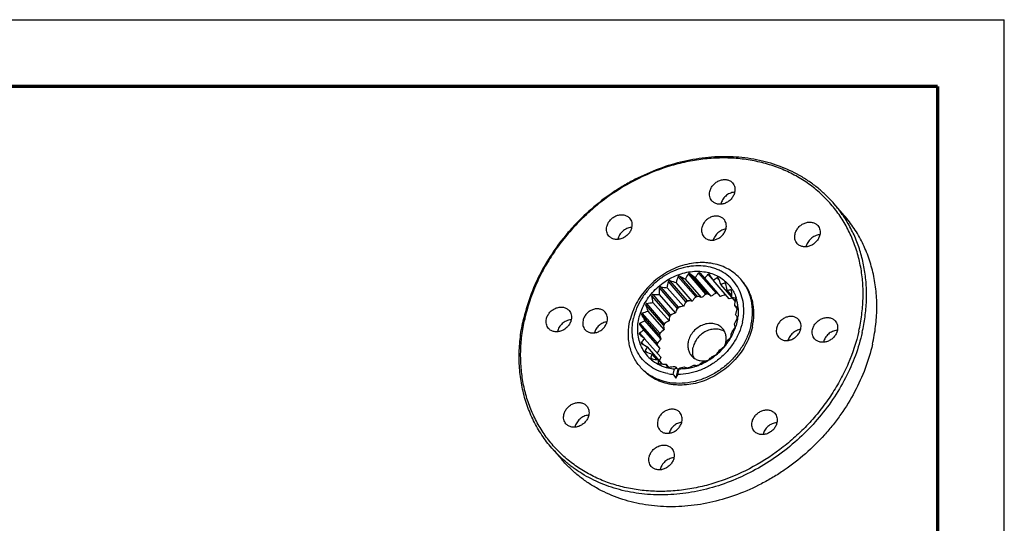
# Model space of a CAD drawing. Header units: millimetres. Extents: x 0 to 149, y 0 to 105.
# Tile 3 of 3: x 75 to 148, y 67 to 105. Entities that reach past the tile are written whole.
import ezdxf

# ---------------------------------------------------------------- set-up
doc = ezdxf.new("R2010")
doc.units = ezdxf.units.MM
doc.header["$LTSCALE"] = 8.1675
doc.layers.get('0').update_dxf_attribs({"linetype": 'CONTINUOUS'})
doc.layers.add('02___PRT_ALL_AXES', color=7, linetype='CONTINUOUS')
doc.layers.add('7_ALL_FEATURES', color=7, linetype='CONTINUOUS')

msp = doc.modelspace()

# ---------------------------------------------------------------- linework, layer by layer
at = {"color": 7, "linetype": 'Continuous'}
for p in [(0, 105), (148.5, 0)]:
    msp.add_line(p, (148.5, 105), dxfattribs=at)
at = {"color": 7, "linetype": 'Continuous', "const_width": 0.25}
for points in [[(143.5, 100), (5, 100)], [(143.5, 5), (143.5, 100)]]:
    msp.add_lwpolyline(points, dxfattribs=at)
at = {"layer": '02___PRT_ALL_AXES', "color": 7, "linetype": 'Continuous'}
for p, q in [((136.4927, 90.3198), (135.7228, 91.2076)), ((115.3384, 71.976), (114.5685, 72.8638))]:
    msp.add_line(p, q, dxfattribs=at)
for centre, radius, start, end in [((128.3479, 91.0735), 0.9879, 93.990994, 95.761468), ((128.1936, 90.9515), 0.9768, 167.127806, 167.537705), ((120.6259, 88.4338), 0.9879, 93.990994, 95.761468), ((134.7366, 87.8783), 0.9879, 93.990994, 95.761468), ((120.4716, 88.3118), 0.9768, 167.127806, 167.537705), ((134.5823, 87.7563), 0.9768, 167.127806, 167.537705), ((116.0939, 81.5055), 0.9879, 93.990994, 95.761468), ((115.9396, 81.3835), 0.9768, 167.127806, 167.537705), ((136.0495, 80.7199), 0.9879, 93.990994, 95.761468), ((126.1778, 81.0827), 1.474, 347.125291, 350.188138), ((135.8952, 80.5978), 0.9768, 167.127806, 167.537705), ((125.9318, 80.9759), 1.5716, 279.963393, 280.168834), ((125.9275, 80.999), 1.5951, 280.173067, 283.211485), ((117.4068, 74.347), 0.9879, 93.990994, 95.761468), ((131.5175, 73.7915), 0.9879, 93.990994, 95.761468), ((117.2525, 74.225), 0.9768, 167.127806, 167.537705), ((131.3632, 73.6695), 0.9768, 167.127806, 167.537705), ((123.7955, 71.1518), 0.9879, 93.990994, 95.761468), ((123.6412, 71.0298), 0.9768, 167.127806, 167.537705)]:
    msp.add_arc(centre, radius, start, end, dxfattribs=at)
for points, start_tangent, end_tangent in [([(126.4188, 92.1177), (126.5168, 92.3788), (126.6827, 92.6155), (126.9031, 92.8086), (127.1598, 92.9423), (127.4319, 93.0056), (127.6973, 92.9934), (127.8205, 92.959), (127.9341, 92.9066), (128.0357, 92.8373), (128.1231, 92.7524)], (0.2227758, 0.9748697), (0.6549954, -0.7556329)), ([(128.1231, 92.7524), (128.2227, 92.6025), (128.2833, 92.4292), (128.3021, 92.2404), (128.2783, 92.0445)], (0.6549954, -0.7556329), (-0.2227758, -0.9748697)), ([(126.574, 91.4098), (126.4744, 91.5597), (126.4138, 91.7329), (126.395, 91.9218), (126.4188, 92.1177)], (-0.6549954, 0.7556329), (0.2227758, 0.9748697)), ([(128.2783, 92.0445), (128.1803, 91.7834), (128.0144, 91.5467), (127.7941, 91.3536), (127.5374, 91.2199), (127.2652, 91.1566), (126.9999, 91.1688), (126.8766, 91.2032), (126.763, 91.2556), (126.6615, 91.3249), (126.574, 91.4098)], (-0.2227758, -0.9748697), (-0.6549954, 0.7556329)), ([(128.2488, 92.0564), (127.9117, 91.9647), (127.6074, 91.768), (127.3741, 91.4912), (127.2414, 91.1691)], (-0.9949518, -0.1003541), (-0.2227758, -0.9748697)), ([(118.6968, 89.478), (118.7947, 89.7391), (118.9607, 89.9758), (119.181, 90.1689), (119.4377, 90.3026), (119.7099, 90.3659), (119.9752, 90.3536), (120.0985, 90.3193), (120.212, 90.2669), (120.3136, 90.1976), (120.4011, 90.1127)], (0.2227758, 0.9748697), (0.6549954, -0.7556329)), ([(120.4011, 90.1127), (120.5007, 89.9628), (120.5613, 89.7895), (120.5801, 89.6007), (120.5563, 89.4048)], (0.6549954, -0.7556329), (-0.2227758, -0.9748697)), ([(127.4834, 90.0195), (127.3981, 90.1022), (127.299, 90.1699), (127.1882, 90.221), (127.068, 90.2545), (126.8091, 90.2664), (126.5436, 90.2047), (126.2931, 90.0743), (126.0782, 89.8859), (125.9163, 89.6549), (125.8207, 89.4002)], (-0.6549954, 0.7556329), (-0.2227758, -0.9748697)), ([(118.852, 88.7701), (118.7523, 88.92), (118.6918, 89.0932), (118.673, 89.2821), (118.6968, 89.478)], (-0.6549954, 0.7556329), (0.2227758, 0.9748697)), ([(120.5563, 89.4048), (120.4583, 89.1437), (120.2923, 88.907), (120.072, 88.7139), (119.8153, 88.5802), (119.5432, 88.5169), (119.2778, 88.5291), (119.1545, 88.5635), (119.041, 88.6159), (118.9394, 88.6852), (118.852, 88.7701)], (-0.2227758, -0.9748697), (-0.6549954, 0.7556329)), ([(120.5267, 89.4167), (120.1897, 89.325), (119.8853, 89.1283), (119.6521, 88.8515), (119.5193, 88.5294)], (-0.9949518, -0.1003541), (-0.2227758, -0.9748697)), ([(125.8207, 89.4002), (125.7975, 89.2091), (125.8158, 89.0248), (125.8749, 88.8558), (125.9721, 88.7095)], (-0.2227758, -0.9748697), (0.6549954, -0.7556329)), ([(127.6348, 89.3288), (127.6581, 89.5199), (127.6397, 89.7042), (127.5806, 89.8731), (127.4834, 90.0195)], (0.2227758, 0.9748697), (-0.6549954, 0.7556329)), ([(132.8075, 88.9225), (132.9055, 89.1836), (133.0714, 89.4203), (133.2917, 89.6134), (133.5485, 89.747), (133.8206, 89.8104), (134.0859, 89.7981), (134.2092, 89.7638), (134.3228, 89.7114), (134.4243, 89.6421), (134.5118, 89.5572)], (0.2227758, 0.9748697), (0.6549954, -0.7556329)), ([(134.5118, 89.5572), (134.6114, 89.4072), (134.672, 89.234), (134.6908, 89.0452), (134.667, 88.8493)], (0.6549954, -0.7556329), (-0.2227758, -0.9748697)), ([(125.9721, 88.7095), (126.0574, 88.6268), (126.1565, 88.5591), (126.2673, 88.508), (126.3876, 88.4745), (126.6465, 88.4626), (126.912, 88.5243), (127.1624, 88.6547), (127.3774, 88.8431), (127.5393, 89.0741), (127.6348, 89.3288)], (0.6549954, -0.7556329), (0.2227758, 0.9748697)), ([(132.9627, 88.2145), (132.8631, 88.3645), (132.8025, 88.5377), (132.7837, 88.7266), (132.8075, 88.9225)], (-0.6549954, 0.7556329), (0.2227758, 0.9748697)), ([(134.667, 88.8493), (134.569, 88.5882), (134.4031, 88.3514), (134.1827, 88.1583), (133.926, 88.0247), (133.6539, 87.9614), (133.3886, 87.9736), (133.2653, 88.008), (133.1517, 88.0604), (133.0501, 88.1297), (132.9627, 88.2145)], (-0.2227758, -0.9748697), (-0.6549954, 0.7556329)), ([(134.6374, 88.8612), (134.3004, 88.7694), (133.9961, 88.5727), (133.7628, 88.296), (133.6301, 87.9739)], (-0.9949518, -0.1003541), (-0.2227758, -0.9748697)), ([(129.6077, 81.9417), (129.7239, 82.8978), (129.7039, 83.3654), (129.632, 83.8191), (129.509, 84.2537), (129.3362, 84.6644), (129.1157, 85.0466), (128.8498, 85.396)], (0.2227758, 0.9748697), (-0.6551483, 0.7555003)), ([(114.1648, 82.5497), (114.2628, 82.8107), (114.4287, 83.0475), (114.649, 83.2406), (114.9057, 83.3742), (115.1779, 83.4375), (115.4432, 83.4253), (115.5665, 83.391), (115.6801, 83.3386), (115.7816, 83.2692), (115.8691, 83.1844)], (0.2227758, 0.9748697), (0.6549954, -0.7556329)), ([(115.8691, 83.1844), (115.9687, 83.0344), (116.0293, 82.8612), (116.0481, 82.6723), (116.0243, 82.4765)], (0.6549954, -0.7556329), (-0.2227758, -0.9748697)), ([(118.5714, 83.0609), (118.4861, 83.1437), (118.387, 83.2113), (118.2762, 83.2624), (118.1559, 83.2959), (117.8971, 83.3079), (117.6316, 83.2461), (117.3811, 83.1157), (117.1662, 82.9273), (117.0043, 82.6964), (116.9087, 82.4416)], (-0.6549954, 0.7556329), (-0.2227758, -0.9748697)), ([(118.7228, 82.3702), (118.746, 82.5613), (118.7277, 82.7456), (118.6686, 82.9146), (118.5714, 83.0609)], (0.2227758, 0.9748697), (-0.6549954, 0.7556329)), ([(133.0846, 82.4895), (132.9993, 82.5723), (132.9002, 82.6399), (132.7894, 82.6911), (132.6691, 82.7246), (132.4102, 82.7365), (132.1447, 82.6747), (131.8943, 82.5443), (131.6793, 82.356), (131.5174, 82.125), (131.4218, 81.8703)], (-0.6549954, 0.7556329), (-0.2227758, -0.9748697)), ([(114.32, 81.8417), (114.2204, 81.9917), (114.1598, 82.1649), (114.141, 82.3538), (114.1648, 82.5497)], (-0.6549954, 0.7556329), (0.2227758, 0.9748697)), ([(116.0243, 82.4765), (115.9263, 82.2154), (115.7604, 81.9786), (115.54, 81.7855), (115.2833, 81.6519), (115.0112, 81.5886), (114.7458, 81.6008), (114.6226, 81.6351), (114.509, 81.6875), (114.4074, 81.7569), (114.32, 81.8417)], (-0.2227758, -0.9748697), (-0.6549954, 0.7556329)), ([(115.9947, 82.4884), (115.6577, 82.3966), (115.3534, 82.1999), (115.1201, 81.9231), (114.9874, 81.6011)], (-0.9949518, -0.1003541), (-0.2227758, -0.9748697)), ([(116.9087, 82.4416), (116.8855, 82.2505), (116.9038, 82.0663), (116.9629, 81.8973), (117.0601, 81.751)], (-0.2227758, -0.9748697), (0.6549954, -0.7556329)), ([(117.0601, 81.751), (117.1454, 81.6682), (117.2445, 81.6005), (117.3553, 81.5494), (117.4756, 81.5159), (117.7344, 81.504), (117.9999, 81.5658), (118.2504, 81.6961), (118.4653, 81.8845), (118.6272, 82.1155), (118.7228, 82.3702)], (0.6549954, -0.7556329), (0.2227758, 0.9748697)), ([(127.3797, 81.8253), (127.2474, 81.9535), (127.0938, 82.0583), (126.922, 82.1374), (126.7356, 82.1893), (126.5384, 82.2128), (126.3344, 82.2076), (125.923, 82.1118), (125.5349, 81.9097), (125.2018, 81.6177), (124.951, 81.2597), (124.8028, 80.865)], (-0.6552272, 0.7554319), (-0.2227758, -0.9748697)), ([(133.236, 81.7989), (133.2592, 81.99), (133.2409, 82.1742), (133.1818, 82.3432), (133.0846, 82.4895)], (0.2227758, 0.9748697), (-0.6549954, 0.7556329)), ([(134.1204, 81.764), (134.2184, 82.0251), (134.3843, 82.2619), (134.6046, 82.455), (134.8613, 82.5886), (135.1335, 82.6519), (135.3988, 82.6397), (135.5221, 82.6053), (135.6357, 82.5529), (135.7372, 82.4836), (135.8247, 82.3988)], (0.2227758, 0.9748697), (0.6549954, -0.7556329)), ([(135.8247, 82.3988), (135.9243, 82.2488), (135.9849, 82.0756), (136.0037, 81.8867), (135.9799, 81.6908)], (0.6549954, -0.7556329), (-0.2227758, -0.9748697)), ([(129.6077, 81.9417), (129.4133, 81.2966), (129.1298, 80.6683), (128.7631, 80.0699), (128.3206, 79.5135), (127.8114, 79.0107), (127.246, 78.5717), (126.636, 78.2055), (125.994, 77.9196), (125.333, 77.7199), (124.6666, 77.6106), (124.0086, 77.5938), (123.6869, 77.6203), (123.3724, 77.6699), (122.7711, 77.8374), (122.217, 78.0927), (121.9613, 78.2518), (121.7215, 78.4308), (121.2948, 78.8445)], (-0.2227758, -0.9748697), (-0.6551483, 0.7555003)), ([(127.6303, 80.8315), (127.6503, 81.1077), (127.6139, 81.372), (127.5749, 81.4966), (127.5225, 81.6144), (127.3797, 81.8253)], (0.17027, 0.9853974), (-0.6552272, 0.7554319)), ([(131.4218, 81.8703), (131.3986, 81.6792), (131.417, 81.4949), (131.4761, 81.3259), (131.5732, 81.1796)], (-0.2227758, -0.9748697), (0.6549954, -0.7556329)), ([(131.5732, 81.1796), (131.6586, 81.0968), (131.7577, 81.0292), (131.8685, 80.9781), (131.9887, 80.9446), (132.2476, 80.9326), (132.5131, 80.9944), (132.7636, 81.1248), (132.9785, 81.3132), (133.1404, 81.5441), (133.236, 81.7989)], (0.6549954, -0.7556329), (0.2227758, 0.9748697)), ([(134.2756, 81.0561), (134.1759, 81.2061), (134.1154, 81.3793), (134.0966, 81.5682), (134.1204, 81.764)], (-0.6549954, 0.7556329), (0.2227758, 0.9748697)), ([(135.9799, 81.6908), (135.8819, 81.4297), (135.716, 81.193), (135.4956, 80.9999), (135.2389, 80.8663), (134.9668, 80.803), (134.7014, 80.8152), (134.5782, 80.8495), (134.4646, 80.9019), (134.363, 80.9713), (134.2756, 81.0561)], (-0.2227758, -0.9748697), (-0.6549954, 0.7556329)), ([(135.9503, 81.7028), (135.6133, 81.611), (135.3089, 81.4143), (135.0757, 81.1375), (134.9429, 80.8154)], (-0.9949518, -0.1003541), (-0.2227758, -0.9748697)), ([(124.8028, 80.865), (124.7668, 80.5686), (124.7953, 80.2829), (124.8335, 80.1482), (124.8871, 80.0208), (124.9555, 79.9023), (125.0379, 79.794)], (-0.2227758, -0.9748697), (0.6552277, -0.7554315)), ([(127.5547, 80.5548), (127.5724, 80.6044), (127.6148, 80.7543)], (0.3509416, 0.9363973), (0.2227758, 0.9748697)), ([(125.0379, 79.794), (125.2672, 79.5953), (125.5486, 79.4639), (125.8667, 79.4071), (126.2037, 79.428)], (0.6552277, -0.7554315), (0.9849186, 0.1730185)), ([(115.4777, 75.3912), (115.5757, 75.6523), (115.7416, 75.889), (115.9619, 76.0821), (116.2186, 76.2158), (116.4908, 76.2791), (116.7561, 76.2669), (116.8794, 76.2325), (116.993, 76.1801), (117.0945, 76.1108), (117.182, 76.0259)], (0.2227758, 0.9748697), (0.6549954, -0.7556329)), ([(115.6329, 74.6833), (115.5332, 74.8333), (115.4727, 75.0065), (115.4539, 75.1953), (115.4777, 75.3912)], (-0.6549954, 0.7556329), (0.2227758, 0.9748697)), ([(117.3372, 75.318), (117.2392, 75.0569), (117.0733, 74.8202), (116.8529, 74.6271), (116.5962, 74.4934), (116.3241, 74.4301), (116.0587, 74.4424), (115.9355, 74.4767), (115.8219, 74.5291), (115.7203, 74.5984), (115.6329, 74.6833)], (-0.2227758, -0.9748697), (-0.6549954, 0.7556329)), ([(117.3076, 75.33), (116.9706, 75.2382), (116.6662, 75.0415), (116.433, 74.7647), (116.3002, 74.4426)], (-0.9949518, -0.1003541), (-0.2227758, -0.9748697)), ([(117.182, 76.0259), (117.2816, 75.876), (117.3422, 75.7028), (117.361, 75.5139), (117.3372, 75.318)], (0.6549954, -0.7556329), (-0.2227758, -0.9748697)), ([(124.1725, 75.5309), (124.0872, 75.6137), (123.9881, 75.6814), (123.8773, 75.7325), (123.7571, 75.766), (123.4982, 75.7779), (123.2327, 75.7162), (122.9822, 75.5858), (122.7673, 75.3974), (122.6054, 75.1664), (122.5098, 74.9117)], (-0.6549954, 0.7556329), (-0.2227758, -0.9748697)), ([(124.324, 74.8403), (124.3472, 75.0314), (124.3288, 75.2157), (124.2697, 75.3846), (124.1725, 75.5309)], (0.2227758, 0.9748697), (-0.6549954, 0.7556329)), ([(129.5884, 74.8357), (129.6864, 75.0968), (129.8523, 75.3335), (130.0726, 75.5266), (130.3294, 75.6603), (130.6015, 75.7236), (130.8668, 75.7114), (130.9901, 75.677), (131.1037, 75.6246), (131.2053, 75.5553), (131.2927, 75.4704)], (0.2227758, 0.9748697), (0.6549954, -0.7556329)), ([(131.2927, 75.4704), (131.3923, 75.3205), (131.4529, 75.1473), (131.4717, 74.9584), (131.4479, 74.7625)], (0.6549954, -0.7556329), (-0.2227758, -0.9748697)), ([(122.5098, 74.9117), (122.4866, 74.7206), (122.5049, 74.5363), (122.564, 74.3673), (122.6612, 74.221)], (-0.2227758, -0.9748697), (0.6549954, -0.7556329)), ([(122.6612, 74.221), (122.7465, 74.1382), (122.8456, 74.0706), (122.9564, 74.0195), (123.0767, 73.986), (123.3356, 73.9741), (123.6011, 74.0358), (123.8515, 74.1662), (124.0665, 74.3546), (124.2284, 74.5856), (124.324, 74.8403)], (0.6549954, -0.7556329), (0.2227758, 0.9748697)), ([(129.7436, 74.1278), (129.644, 74.2777), (129.5834, 74.451), (129.5646, 74.6398), (129.5884, 74.8357)], (-0.6549954, 0.7556329), (0.2227758, 0.9748697)), ([(131.4479, 74.7625), (131.3499, 74.5014), (131.184, 74.2647), (130.9637, 74.0716), (130.7069, 73.9379), (130.4348, 73.8746), (130.1695, 73.8868), (130.0462, 73.9212), (129.9326, 73.9736), (129.8311, 74.0429), (129.7436, 74.1278)], (-0.2227758, -0.9748697), (-0.6549954, 0.7556329)), ([(131.4184, 74.7744), (131.0813, 74.6827), (130.777, 74.486), (130.5437, 74.2092), (130.411, 73.8871)], (-0.9949518, -0.1003541), (-0.2227758, -0.9748697)), ([(121.8663, 72.196), (121.9643, 72.4571), (122.1303, 72.6938), (122.3506, 72.8869), (122.6073, 73.0206), (122.8794, 73.0839), (123.1448, 73.0717), (123.2681, 73.0373), (123.3816, 72.9849), (123.4832, 72.9156), (123.5706, 72.8307)], (0.2227758, 0.9748697), (0.6549954, -0.7556329)), ([(123.5706, 72.8307), (123.6703, 72.6808), (123.7308, 72.5075), (123.7496, 72.3187), (123.7258, 72.1228)], (0.6549954, -0.7556329), (-0.2227758, -0.9748697)), ([(122.0215, 71.4881), (121.9219, 71.638), (121.8613, 71.8112), (121.8425, 72.0001), (121.8663, 72.196)], (-0.6549954, 0.7556329), (0.2227758, 0.9748697)), ([(123.7258, 72.1228), (123.6279, 71.8617), (123.4619, 71.625), (123.2416, 71.4319), (122.9849, 71.2982), (122.7127, 71.2349), (122.4474, 71.2471), (122.3241, 71.2815), (122.2106, 71.3339), (122.109, 71.4032), (122.0215, 71.4881)], (-0.2227758, -0.9748697), (-0.6549954, 0.7556329)), ([(123.6963, 72.1347), (123.3592, 72.043), (123.0549, 71.8463), (122.8217, 71.5695), (122.6889, 71.2474)], (-0.9949518, -0.1003541), (-0.2227758, -0.9748697))]:
    msp.add_spline(points, degree=3, dxfattribs=dict(at, start_tangent=start_tangent, end_tangent=end_tangent))
at = {"layer": '7_ALL_FEATURES', "color": 9, "linetype": 'Continuous'}
for p, q in [((125.3595, 84.2055), (124.0461, 85.7202)), ((125.4769, 84.2487), (124.1634, 85.7634)), ((126.1237, 84.4203), (124.8102, 85.935)), ((126.2433, 84.44), (124.9298, 85.9547)), ((125.5745, 85.996), (126.888, 84.4813)), ((125.6911, 85.9914), (127.0046, 84.4767)), ((126.6265, 85.5306), (126.3057, 85.9005)), ((127.1113, 85.4919), (126.9717, 85.6528)), ((124.0619, 83.442), (122.7484, 84.9567)), ((124.629, 83.8464), (123.3156, 85.3611)), ((124.739, 83.9111), (123.4255, 85.4258)), ((127.6275, 85.1669), (127.5435, 85.2637)), ((123.3938, 82.7633), (122.0803, 84.278)), ((123.4751, 82.8618), (122.1616, 84.3765)), ((123.9641, 83.3585), (122.6506, 84.8732)), ((128.0502, 84.6877), (127.9961, 84.7501)), ((122.943, 82.0867), (121.6295, 83.6015)), ((123.0043, 82.196), (121.6908, 83.7107)), ((128.3402, 84.0992), (128.3097, 84.1345)), ((128.476, 83.4375), (128.4705, 83.4438)), ((122.6314, 81.3584), (121.3179, 82.8731)), ((122.67, 81.4737), (121.3566, 82.9884)), ((122.4727, 80.6101), (121.1592, 82.1248)), ((122.487, 80.7263), (121.1735, 82.2411)), ((121.5101, 81.0856), (121.1496, 81.5014)), ((121.4338, 80.6312), (121.2859, 80.8017)), ((121.6638, 80.0718), (121.5764, 80.1726)), ((122.065, 79.5765), (122.0086, 79.6416)), ((122.5958, 79.1944), (122.5633, 79.2318)), ((123.2228, 78.9541), (123.2166, 78.9612))]:
    msp.add_line(p, q, dxfattribs=at)
at = {"layer": '7_ALL_FEATURES', "color": 7, "linetype": 'Continuous'}
for p, q in [((126.5228, 84.267), (125.318, 85.6564)), ((125.6911, 85.9914), (126.0196, 85.6288)), ((126.4142, 85.8718), (126.4017, 85.8889)), ((125.0971, 83.8888), (123.8923, 85.2781)), ((125.8032, 84.1484), (124.5984, 85.5378)), ((127.2244, 84.2394), (126.0196, 85.6288)), ((127.8774, 84.0668), (126.6726, 85.4561)), ((127.0675, 85.6013), (127.0456, 85.6381)), ((128.0718, 84.1965), (127.2485, 85.146)), ((123.847, 82.9974), (122.6422, 84.3867)), ((124.4354, 83.4994), (123.2306, 84.8888)), ((127.0046, 84.4767), (127.0239, 84.4559)), ((127.0239, 84.4559), (127.2244, 84.2394)), ((128.0681, 84.3129), (127.7221, 84.712)), ((128.3268, 83.8797), (128.0726, 84.173)), ((123.3576, 82.4046), (122.1528, 83.794)), ((128.0783, 84.1022), (128.0847, 84.1033)), ((128.0847, 84.1033), (128.1266, 84.1107)), ((128.4784, 83.3293), (128.2848, 83.5525)), ((128.3282, 84.1237), (128.3097, 84.1345)), ((128.477, 83.4384), (128.4705, 83.4438)), ((122.9885, 81.7469), (121.7837, 83.1363)), ((121.4653, 81.7431), (121.1592, 82.1248)), ((122.756, 81.0532), (121.5512, 82.4426)), ((121.1469, 81.4027), (121.1603, 81.3892)), ((122.6701, 80.3537), (121.4653, 81.7431)), ((121.2895, 80.7245), (121.3211, 80.6986)), ((122.7347, 79.6791), (121.5299, 81.0684)), ((122.6701, 80.3537), (122.4727, 80.6101)), ((122.8477, 79.1731), (121.7421, 80.448)), ((122.4497, 79.4973), (122.0927, 79.909)), ((122.5633, 79.2318), (122.5717, 79.2105)), ((122.8273, 79.1738), (122.5662, 79.475)), ((122.6417, 79.4106), (122.6536, 79.445)), ((123.3418, 78.9345), (123.1421, 79.1648)), ((123.2166, 78.9612), (123.2215, 78.9529)), ((123.6674, 78.3947), (123.7606, 78.8027)), ((124.0301, 78.7756), (123.8798, 78.1179)), ((123.931, 78.8507), (123.9531, 78.8262)), ((124.0302, 78.3805), (124.1234, 78.7884)), ((124.0697, 78.8216), (124.084, 78.8447)), ((124.8311, 78.8604), (124.8245, 78.8592))]:
    msp.add_line(p, q, dxfattribs=at)
for centre, radius, start, end in [((128.433, 84.888), 9.6478, 33.959925, 40.922248), ((109.9954, 90.3583), 14.7964, 339.91971, 341.732174), ((142.2508, 120.1116), 38.8195, 242.2292, 242.952436), ((113.4796, 91.7212), 12.7226, 330.920689, 332.947856), ((169.8815, 144.0572), 73.4613, 232.272216, 232.654058), ((116.7755, 92.3771), 10.8693, 321.806879, 324.050385), ((119.8536, 92.4068), 9.163, 312.293108, 314.760517), ((47.3944, 36.4631), 93.1952, 31.71561, 32.016527), ((122.6387, 91.9169), 7.6167, 301.979989, 304.673024), ((126.0679, 106.7901), 22.0843, 261.355041, 262.618461), ((106.2466, 88.1871), 17.3013, 349.010008, 350.599192), ((132.1224, 112.1116), 28.0672, 251.94938, 252.948827), ((87.6761, 69.6717), 42.4904, 21.357447, 22.018104), ((125.0592, 91.0652), 6.311, 290.298024, 293.181898), ((98.1676, 78.8107), 30.1378, 11.291929, 12.22318), ((125.7319, 83.2848), 2.7887, 32.12119, 45.023599), ((96.3095, 80.1718), 26.0958, 7.978455, 9.053127), ((122.0124, 102.7322), 18.3563, 270.465765, 271.96616), ((101.9437, 84.9884), 20.7072, 358.334966, 359.681286), ((167.9599, 48.6467), 55.4907, 140.147956, 140.572656), ((127.0584, 79.9318), 4.5683, 111.635888, 112.745882), ((127.0405, 79.9772), 4.5195, 110.063412, 111.636812), ((104.0933, 14.0554), 73.3781, 72.79069, 73.057242), ((127.0261, 80.0164), 4.4778, 109.529729, 110.061843), ((163.5081, 40.0275), 58.0372, 130.101664, 130.516524), ((126.9471, 80.299), 4.184, 101.24839, 102.114413), ((126.9367, 80.3515), 4.1305, 99.590449, 101.25012), ((62.7095, -18.5587), 121.0177, 58.176388, 58.332016), ((126.9294, 80.3938), 4.0876, 99.290559, 99.588085), ((157.0251, 32.6846), 59.9261, 120.192356, 120.597189), ((126.902, 80.7591), 3.7208, 89.170635, 90.168653), ((126.9025, 80.7994), 3.6804, 88.395362, 89.170244), ((148.9823, 26.1766), 62.0056, 110.167206, 110.542523), ((127.1135, 90.0922), 5.4146, 276.453377, 279.381473), ((104.8351, 83.5482), 23.2459, 1.540098, 2.74263), ((129.0498, 89.4476), 5.3644, 259.503992, 262.069278), ((125.71, 83.2705), 2.8149, 30.549689, 32.130082), ((86.2907, 71.6249), 37.3131, 17.969411, 18.721871), ((119.1485, 99.1496), 15.6468, 279.351091, 281.069938), ((132.814, 27.778), 56.3478, 98.551233, 98.935514), ((127.207, 79.6591), 4.8798, 128.840387, 129.710125), ((171.9866, 57.1907), 54.3439, 150.626633, 151.045538), ((127.17, 79.712), 4.8151, 121.544517, 122.732153), ((127.1542, 79.7379), 4.7847, 120.02045, 121.544993), ((121.1735, 23.7786), 60.2381, 86.265356, 86.606641), ((127.139, 79.7641), 4.7545, 119.292515, 120.019672), ((138.8304, 22.6295), 62.406, 99.921157, 100.108378), ((109.334, 86.1756), 19.1314, 352.119643, 353.565012), ((132.7404, 90.9513), 8.6368, 238.943336, 240.370827), ((125.5381, 83.1956), 3.0029, 16.560086, 18.333527), ((125.4721, 83.1763), 3.0716, 11.071591, 16.552948), ((125.3492, 83.1514), 3.197, 5.233094, 11.087616), ((125.2243, 83.138), 3.3226, 3.432192, 5.265655), ((64.5425, 51.8294), 64.7083, 28.235421, 28.668955), ((117.1773, 95.7462), 13.4249, 288.138165, 290.067513), ((180.9537, 76.7736), 57.8707, 174.059191, 174.416164), ((127.1366, 79.7218), 4.7854, 140.904138, 141.914896), ((127.1527, 79.7088), 4.8061, 139.372555, 140.903863), ((142.8424, 30.2976), 56.0187, 109.821482, 110.226323), ((127.1635, 79.6995), 4.8205, 138.429592, 139.372939), ((175.7601, 66.3643), 54.5126, 161.835421, 162.234474), ((127.2158, 79.6488), 4.8933, 131.219684, 132.362318), ((127.2132, 79.6517), 4.8894, 129.710247, 131.219857), ((112.8204, 87.6352), 16.2414, 342.967466, 344.634822), ((104.7315, 65.7279), 29.1878, 35.574773, 35.985064), ((124.8233, 83.1519), 3.7246, 351.287597, 353.089153), ((125.6351, 79.5218), 13.5285, 166.687906, 167.127682), ((125.5005, 79.6547), 13.2794, 167.127775, 167.534049), ((115.9718, 92.4427), 11.4512, 297.016452, 299.158674), ((126.913, 79.87), 4.5169, 150.84227, 151.656884), ((191.7353, 91.1365), 69.385, 187.494336, 187.777432), ((126.9452, 79.8519), 4.5538, 149.252576, 150.841283), ((152.2398, 33.0741), 57.1636, 120.348362, 120.759534), ((126.9746, 79.8345), 4.588, 148.331499, 149.253482), ((115.7462, 88.2943), 13.9316, 333.960088, 335.838867), ((122.1033, 80.6716), 6.3419, 11.721494, 13.744317), ((124.829, 83.1355), 4.7891, 347.12715, 348.250196), ((115.4501, 89.2728), 9.6374, 306.255878, 308.620376), ((186.2062, 155.9606), 98.9538, 228.902992, 229.186375), ((224.2809, 122.6819), 109.7281, 202.123195, 202.295301), ((126.567, 80.0216), 4.1386, 161.275528, 161.843667), ((126.6115, 80.0063), 4.1857, 159.594259, 161.272679), ((160.5157, 37.6906), 57.8727, 130.424346, 130.839803), ((124.05, 83.412), 4.5454, 329.547494, 331.136984), ((122.8281, 81.9668), 5.2252, 351.911253, 354.705006), ((124.1274, 83.37), 4.4573, 331.12911, 334.163242), ((118.2847, 88.331), 11.9106, 324.91348, 327.003727), ((124.2872, 83.2953), 4.281, 334.131384, 340.046992), ((124.3922, 83.2564), 4.169, 340.057665, 341.735869), ((115.5158, 86.3259), 7.9882, 316.246701, 318.840137), ((144.3227, 118.8673), 44.5636, 238.925627, 239.5555), ((126.1895, 80.1129), 3.7498, 170.626549, 172.430507), ((168.7502, 42.9283), 59.7409, 140.344438, 140.750475), ((123.8374, 83.5575), 4.8033, 319.525027, 321.056667), ((122.3066, 82.8626), 5.7292, 336.248179, 339.187824), ((123.8807, 83.5232), 4.748, 321.050231, 324.473862), ((120.4773, 87.8697), 10.0608, 315.57155, 317.881522), ((123.983, 83.4518), 4.6233, 324.457385, 329.542985), ((123.8254, 81.6315), 2.7877, 215.70967, 228.130917), ((116.0237, 83.7005), 6.5787, 327.570797, 330.370546), ((132.8835, 109.0018), 31.0296, 248.74509, 249.6497), ((116.7415, 81.4448), 5.5672, 341.100475, 343.986281), ((176.5488, 49.7168), 61.9801, 150.376237, 150.765857), ((123.7352, 86.0053), 6.8897, 294.424789, 297.180389), ((123.7875, 83.601), 4.8693, 305.827002, 308.629812), ((123.7842, 83.6051), 4.8746, 308.630136, 309.737171), ((123.7765, 83.6143), 4.8866, 309.73722, 315.102614), ((121.4858, 84.016), 6.8294, 323.564103, 326.375645), ((122.3043, 87.0398), 8.3675, 305.577632, 308.11617), ((123.8153, 83.5765), 4.8324, 315.096891, 319.523841), ((123.8311, 81.6376), 2.7961, 228.127788, 228.642828), ((123.8362, 81.6435), 2.8038, 228.643414, 230.010685), ((123.89, 81.7136), 2.8922, 230.086208, 242.320217), ((126.7101, 101.7488), 22.656, 258.226418, 259.461011), ((123.931, 81.789), 2.978, 242.295529, 244.054893), ((117.2231, 79.4163), 5.3435, 358.021009, 0.628681), ((123.9687, 81.8698), 3.0671, 244.082968, 249.936172), ((181.9256, 59.0268), 62.6903, 160.765618, 160.992046), ((123.4943, 97.7606), 18.5991, 267.426104, 268.914889), ((115.7751, 76.3543), 7.8849, 19.306992, 20.882332), ((120.0883, 89.531), 11.6384, 293.992097, 296.142764), ((125.6247, 84.3481), 5.2807, 265.564519, 268.292916), ((123.9763, 83.2115), 4.4349, 286.663182, 289.765118), ((123.9598, 83.258), 4.4843, 289.762587, 290.46016), ((123.9496, 83.2852), 4.5134, 290.460596, 291.41245), ((120.1972, 87.3855), 9.8723, 303.074001, 305.445126), ((123.9044, 83.3957), 4.6328, 291.434032, 296.424098), ((124.7842, 84.99), 5.7607, 281.394661, 284.280558), ((123.8624, 83.4804), 4.7272, 296.422801, 299.667088), ((123.8508, 83.501), 4.7509, 299.66572, 299.927165), ((123.8381, 83.5228), 4.7761, 299.928249, 301.448257), ((120.7127, 85.5304), 8.2518, 312.761634, 315.359683), ((123.8026, 83.5798), 4.8433, 301.45554, 305.828682), ((124.011, 81.9887), 3.1933, 249.955057, 255.452804), ((124.0362, 82.0838), 3.2917, 255.444153, 257.269503), ((123.9929, 82.2495), 3.8685, 259.38871, 265.172299), ((124.068, 82.2407), 3.4518, 257.327659, 264.890196), ((121.5726, 94.6259), 15.7909, 276.37188, 278.090983), ((138.6227, 89.651), 18.7181, 216.967297, 218.03542), ((120.5055, 90.6733), 12.3089, 285.334401, 286.158374), ((160.6638, 114.2615), 51.0218, 223.729909, 223.950176), ((91.514, 96.8331), 37.3872, 329.961834, 330.425526), ((120.5289, 91.8543), 13.4866, 285.283978, 287.109873), ((125.9026, 80.0756), 2.196, 214.092406, 215.885362), ((127.1847, 85.0509), 6.6535, 246.172159, 248.081626), ((124.054, 82.9029), 4.1165, 279.085438, 280.788896), ((124.0197, 83.0655), 4.2826, 280.921029, 286.666601), ((121.855, 79.1839), 9.6456, 220.937214, 227.89414)]:
    msp.add_arc(centre, radius, start, end, dxfattribs=at)
for major_axis, ratio, start_param, end_param in [((0.1228, -0.059), 0.6726778, -2.117392, -1.4192603), ((0.0466, 0.0971), 0.352753, -2.5697673, -1.8716356)]:
    msp.add_ellipse((124.0508, 78.8661), major_axis=major_axis, ratio=ratio, start_param=start_param, end_param=end_param, dxfattribs=at)
for points, start_tangent, end_tangent in [([(135.7228, 91.2076), (135.1532, 91.8099), (134.5326, 92.3624), (133.864, 92.8622), (133.151, 93.3068), (131.6063, 94.0214), (129.9299, 94.4917), (129.0529, 94.6321), (128.156, 94.7082), (127.2437, 94.7196), (126.3207, 94.6663), (124.4615, 94.3671), (122.6163, 93.8165), (120.8225, 93.0258), (119.9565, 92.5452), (119.1169, 92.0111), (117.5342, 90.793), (116.1066, 89.3965), (115.4602, 88.6401), (114.8633, 87.85), (113.8295, 86.185), (113.0263, 84.4354), (112.4702, 82.6368)], (-0.6551247, 0.7555208), (-0.2302519, -0.9731311)), ([(137.5899, 81.6274), (137.8095, 82.8545), (137.9065, 84.0749), (137.8799, 85.2762), (137.7299, 86.4471), (137.458, 87.5764), (137.0668, 88.6531), (136.5602, 89.6669), (135.9428, 90.608), (135.2209, 91.4674), (134.4011, 92.2368), (133.4915, 92.9087), (132.5009, 93.4768), (131.4387, 93.9354), (130.3152, 94.2803), (129.1412, 94.5081), (127.928, 94.6166), (126.6873, 94.6047), (125.431, 94.4726), (124.1713, 94.2215), (122.9203, 93.8539), (120.4923, 92.7843), (118.2403, 91.3049), (117.2077, 90.4288), (116.2508, 89.4726), (115.3789, 88.4456), (114.6004, 87.3577), (113.9227, 86.2193), (113.3524, 85.0416), (112.5547, 82.613)], (0.2227758, 0.9748697), (-0.2227758, -0.9748697)), ([(137.8447, 81.5358), (138.0593, 82.7189), (138.1617, 83.8966), (138.1508, 85.0578), (138.0267, 86.1927), (137.7906, 87.2915), (137.4444, 88.3446), (136.9913, 89.3428), (136.4351, 90.2773)], (0.2227758, 0.9748697), (-0.5586497, 0.8294037)), ([(138.6145, 80.6479), (138.8496, 81.991), (138.9398, 83.3249), (138.8839, 84.6342), (138.6826, 85.9045), (138.3382, 87.1214), (137.8546, 88.2714), (137.2371, 89.3415), (136.4927, 90.3198)], (0.2227758, 0.9748697), (-0.6551247, 0.7555208)), ([(127.6188, 89.2903), (127.3091, 89.2), (127.0288, 89.0189), (126.8094, 88.7674), (126.6756, 88.4737)], (-0.9916949, -0.1286124), (-0.2698091, -0.9629138)), ([(128.7399, 85.5227), (128.3132, 85.9365), (127.8177, 86.2745), (127.2637, 86.5299), (126.6624, 86.6974), (126.3478, 86.747), (126.0262, 86.7735), (125.3681, 86.7567), (124.7018, 86.6474), (124.0408, 86.4477), (123.3987, 86.1619), (122.7887, 85.7957), (122.2233, 85.3567), (121.7141, 84.8538), (121.2716, 84.2974), (120.9049, 83.699), (120.6214, 83.0707), (120.427, 82.4256)], (-0.6551149, 0.7555293), (-0.2227758, -0.9748697)), ([(128.9639, 83.3276), (128.8735, 84.0285), (128.6501, 84.6786), (128.301, 85.2565), (127.8375, 85.7436), (127.2746, 86.1239), (126.9615, 86.2701), (126.6307, 86.3852), (125.9267, 86.519), (125.1854, 86.5208), (124.8083, 86.4722), (124.4309, 86.3908), (123.6877, 86.133), (122.9799, 85.7559), (122.3306, 85.2717), (121.7608, 84.6961), (121.2891, 84.0478), (120.9306, 83.3479), (120.6972, 82.6192)], (-0.0314086, 0.9995066), (-0.2227758, -0.9748697)), ([(121.5618, 80.0044), (121.3015, 80.4467), (121.1217, 80.9357), (121.0265, 81.4598), (121.0182, 82.007), (121.0968, 82.5648), (121.2607, 83.12), (121.5061, 83.6599), (121.8271, 84.1721), (122.2165, 84.6445), (122.6651, 85.0664), (123.1627, 85.428), (123.6977, 85.7208), (124.2577, 85.9381), (124.8298, 86.0749), (125.4007, 86.128), (125.9572, 86.0962)], (-0.5836093, 0.8120346), (0.9908642, -0.1348632)), ([(124.1634, 85.7634), (124.1283, 85.7749), (124.0921, 85.7712), (124.0631, 85.7509), (124.0461, 85.7202)], (-0.8849615, 0.4656642), (-0.3143654, -0.9493021)), ([(124.9298, 85.9547), (124.8974, 85.9723), (124.8619, 85.9754), (124.8309, 85.9613), (124.8102, 85.935)], (-0.7909756, 0.6118477), (-0.4557029, -0.8901319)), ([(125.6911, 85.9914), (125.6627, 86.0146), (125.6293, 86.0245), (125.5979, 86.0171), (125.5745, 85.996)], (-0.671119, 0.7413496), (-0.5879242, -0.8089161)), ([(125.9572, 86.0962), (126.4538, 85.9901), (126.9164, 85.8123), (127.3357, 85.5664), (127.703, 85.2575)], (0.9908642, -0.1348632), (0.7074732, -0.7067402)), ([(126.3886, 85.9017), (126.3667, 85.9145), (126.344, 85.9182), (126.323, 85.9129), (126.3057, 85.9005)], (-0.777044, 0.6294463), (-0.7108039, -0.7033902)), ([(126.4017, 85.8889), (126.3886, 85.9017)], (-0.6558973, 0.7548501), (-0.777044, 0.6294463)), ([(127.0456, 85.6381), (127.0276, 85.6538), (127.0078, 85.6615), (126.9886, 85.6607), (126.9717, 85.6528)], (-0.6573583, 0.7535782), (-0.8229955, -0.5680478)), ([(122.7484, 84.9567), (122.7117, 84.9557), (122.6786, 84.9394), (122.6573, 84.9093), (122.6506, 84.8732)], (-0.9886755, 0.1500695), (-0.006334, -0.9999799)), ([(123.4255, 85.4258), (123.3889, 85.431), (123.3536, 85.4207), (123.3278, 85.395), (123.3156, 85.3611)], (-0.950845, 0.3096672), (-0.1642035, -0.9864265)), ([(127.5965, 85.2481), (127.5699, 85.2659), (127.5563, 85.267), (127.5435, 85.2637)], (-0.6542707, 0.7562604), (-0.9196144, -0.3928223)), ([(127.6222, 85.1915), (127.6181, 85.2072), (127.5965, 85.2481)], (-0.2115371, 0.97737), (-0.6542707, 0.7562604)), ([(129.5177, 82.1602), (129.6142, 83.0924), (129.588, 83.5473), (129.5124, 83.9883), (129.3883, 84.4108), (129.2168, 84.8102), (128.9999, 85.1821), (128.7399, 85.5227)], (0.2036255, 0.9790488), (-0.6551149, 0.7555293)), ([(122.1616, 84.3765), (122.1261, 84.3697), (122.0966, 84.3483), (122.0809, 84.315), (122.0803, 84.278)], (-0.9999646, -0.0084085), (0.1567214, -0.9876429)), ([(125.4769, 84.2487), (125.4155, 84.245), (125.3849, 84.2288), (125.3595, 84.2055)], (-0.9565865, 0.2914484), (-0.6406731, -0.7678138)), ([(126.2433, 84.44), (126.2167, 84.4495), (126.1853, 84.4493), (126.1529, 84.439), (126.1237, 84.4203)], (-0.8510945, 0.5250126), (-0.7648261, -0.6442367)), ([(126.9527, 84.4984), (126.9365, 84.4977), (126.888, 84.4813)], (-0.999226, 0.0393378), (-0.8642825, -0.5030067)), ([(127.0046, 84.4767), (126.9821, 84.4921), (126.9527, 84.4984)], (-0.6797003, 0.7334899), (-0.999226, 0.0393378)), ([(128.0304, 84.7358), (128.0135, 84.7483), (127.9961, 84.7501)], (-0.6569549, 0.7539299), (-0.9867275, -0.1623849)), ([(128.0544, 84.6605), (128.0475, 84.7025), (128.0304, 84.7358)], (-0.0476153, 0.9988657), (-0.6569549, 0.7539299)), ([(128.1341, 84.7013), (128.2085, 84.5672), (128.3886, 84.1401)], (0.5082968, -0.861182), (0.3145799, -0.949231)), ([(121.6908, 83.7107), (121.6578, 83.6987), (121.6331, 83.6731), (121.6237, 83.6379), (121.6295, 83.6015)], (-0.9866614, -0.1627861), (0.3206727, -0.9471901)), ([(124.0619, 83.442), (124.002, 83.4133), (123.9641, 83.3585)], (-0.9878717, -0.1552721), (-0.3115983, -0.9502139)), ([(124.739, 83.9111), (124.677, 83.8946), (124.6495, 83.8732), (124.629, 83.8464)], (-0.9982441, 0.0592349), (-0.4903516, -0.8715247)), ([(128.3458, 84.0712), (128.3399, 84.1019), (128.3282, 84.1237)], (-0.0808109, 0.9967295), (-0.6525318, 0.7577614)), ([(128.3449, 84.0314), (128.3458, 84.0412), (128.3458, 84.0712)], (0.1123459, 0.9936692), (-0.0808109, 0.9967295)), ([(128.4887, 83.3705), (128.488, 83.4119), (128.4835, 83.4276), (128.4771, 83.4383)], (0.1040127, 0.994576), (-0.6539957, 0.7564983)), ([(121.3566, 82.9884), (121.3272, 82.9719), (121.3083, 82.9434), (121.3057, 82.9078), (121.3179, 82.8731)], (-0.9502067, -0.3116203), (0.4795126, -0.877535)), ([(123.4751, 82.8618), (123.4454, 82.8459), (123.42, 82.8221), (123.3938, 82.7633)], (-0.9383534, -0.3456775), (-0.1033649, -0.9946435)), ([(128.4573, 82.592), (128.47, 82.6258), (128.4777, 82.6612), (128.4779, 82.6904), (128.4716, 82.7083)], (0.4095985, 0.9122659), (-0.5817365, 0.8133773)), ([(128.4812, 83.3317), (128.4836, 83.3411), (128.4887, 83.3705)], (0.26526, 0.9641769), (0.1040127, 0.994576)), ([(128.541, 83.337), (128.5467, 83.1804), (128.5209, 82.7037)], (0.0599123, -0.9982036), (-0.1203006, -0.9927375)), ([(128.8609, 82.2978), (128.9459, 82.8154), (128.9639, 83.3276)], (0.2227758, 0.9748697), (-0.0314086, 0.9995066)), ([(114.5685, 72.8638), (113.8241, 73.842), (113.2066, 74.9122), (112.7229, 76.0621), (112.3785, 77.2791), (112.1773, 78.5493), (112.1214, 79.8586), (112.2116, 81.1926), (112.4466, 82.5356)], (-0.6551247, 0.7555208), (0.2227758, 0.9748697)), ([(137.5899, 81.6274), (136.7947, 79.2045), (136.2264, 78.0293), (135.5511, 76.8933), (134.7754, 75.8073), (133.9067, 74.7819), (132.9533, 73.8268), (131.9243, 72.9512), (129.6799, 71.4712), (127.2592, 70.3985), (126.0116, 70.0284), (124.7549, 69.7742), (123.5013, 69.6384), (122.2627, 69.6222), (121.0511, 69.7258), (119.878, 69.9482), (118.7547, 70.2873), (117.692, 70.7398), (116.7, 71.3014), (115.7883, 71.9666), (114.9655, 72.7293), (114.2397, 73.5819), (113.6176, 74.5164), (113.1054, 75.5238), (112.7079, 76.5944), (112.4289, 77.718), (112.2711, 78.8837), (112.236, 80.0804), (112.324, 81.297), (112.5341, 82.5212)], (-0.2227758, -0.9748697), (0.2158576, 0.9764248)), ([(118.7067, 82.3317), (118.397, 82.2414), (118.1167, 82.0603), (117.8974, 81.8089), (117.7635, 81.5151)], (-0.9916949, -0.1286124), (-0.2698091, -0.9629138)), ([(121.1848, 78.9714), (120.9189, 79.3208), (120.6984, 79.703), (120.5257, 80.1137), (120.4027, 80.5483), (120.3308, 81.0019), (120.3108, 81.4695), (120.427, 82.4256)], (-0.6551149, 0.7555293), (0.2227758, 0.9748697)), ([(123.2806, 78.4472), (122.6096, 78.6416), (122.008, 78.9574), (121.4944, 79.3847), (121.0854, 79.9098), (120.794, 80.516), (120.6293, 81.184), (120.5967, 81.8926), (120.6972, 82.6192)], (-0.9827904, 0.1847241), (0.2227758, 0.9748697)), ([(121.1735, 82.2411), (121.1488, 82.2212), (121.1364, 82.1912), (121.1409, 82.1566), (121.1592, 82.1248)], (-0.8907209, -0.4545505), (0.6261696, -0.7796869)), ([(123.0043, 82.196), (122.9773, 82.1747), (122.9565, 82.147), (122.943, 82.0867)], (-0.8593506, -0.5113869), (0.130533, -0.991444)), ([(128.8609, 82.2978), (128.6102, 81.5279), (128.2205, 80.7919), (127.7059, 80.1163), (127.0851, 79.5257), (126.3806, 79.0416), (125.618, 78.6814), (124.8249, 78.4584), (124.0302, 78.3805)], (-0.2227758, -0.9748697), (-0.9999875, -0.0049938)), ([(129.4977, 82.0685), (129.2301, 81.2389), (128.8169, 80.4437), (128.2722, 79.71), (127.6146, 79.0628), (126.8665, 78.5243), (126.0534, 78.1127), (125.2032, 77.8422), (124.3447, 77.722)], (-0.2227758, -0.9748697), (-0.9987124, -0.0507298)), ([(128.2742, 81.8447), (128.2916, 81.8751), (128.3058, 81.909), (128.3131, 81.9392), (128.3129, 81.96)], (0.5448685, 0.8385215), (-0.2031652, 0.9791445)), ([(128.5049, 82.5877), (128.4769, 82.4278), (128.3511, 81.9498)], (-0.1514039, -0.988472), (-0.3133434, -0.9496399)), ([(137.8447, 81.5358), (137.3297, 79.8081), (136.586, 78.1221), (135.6278, 76.5096), (134.4729, 75.0008), (133.143, 73.624), (131.663, 72.405), (130.0608, 71.3667), (128.3663, 70.5285), (126.6115, 69.9063), (124.8291, 69.5116), (123.0527, 69.3519), (121.3155, 69.4302), (119.6502, 69.7449), (118.8543, 69.9893), (118.088, 70.2903), (117.3548, 70.6464), (116.6582, 71.056), (116.0015, 71.5172), (115.3877, 72.0277)], (-0.2227758, -0.9748697), (-0.7418712, 0.6705424)), ([(121.1496, 81.5014), (121.1322, 81.4826), (121.1247, 81.4574), (121.1301, 81.4292), (121.1469, 81.4027)], (-0.806178, -0.5916731), (0.6545687, -0.7560026)), ([(122.67, 81.4737), (122.6469, 81.4477), (122.6316, 81.4173), (122.6263, 81.3862), (122.6314, 81.3584)], (-0.7566186, -0.6538565), (0.3766575, -0.9263526)), ([(127.5314, 81.5917), (127.3841, 81.6749), (127.2232, 81.7365), (126.8717, 81.7912), (126.5005, 81.7523), (126.1343, 81.6224), (125.7975, 81.4102), (125.5125, 81.1297), (125.2984, 80.7997), (125.1695, 80.4422)], (-0.8313051, 0.5558164), (-0.2227758, -0.9748697)), ([(127.94, 81.1223), (127.981, 81.1793), (127.9951, 81.209), (128.0013, 81.2316)], (0.6709236, 0.7415265), (0.1403088, 0.9901078)), ([(133.2199, 81.7604), (132.9102, 81.6701), (132.6299, 81.489), (132.4105, 81.2375), (132.2767, 80.9437)], (-0.9916949, -0.1286124), (-0.2698091, -0.9629138)), ([(138.6145, 80.6479), (138.0702, 78.8415), (137.2765, 77.0825), (136.2496, 75.4068), (135.6551, 74.6111), (135.0106, 73.849), (133.5849, 72.441), (132.0018, 71.2117), (131.1612, 70.6722), (130.2938, 70.1864), (128.4959, 69.386), (126.6451, 68.827), (124.7793, 68.5209), (123.8528, 68.4648), (122.9368, 68.4739), (122.0362, 68.5481), (121.1555, 68.6871), (119.4718, 69.156), (117.9204, 69.871), (117.2044, 70.3164), (116.5331, 70.8175), (115.9101, 71.3716), (115.3384, 71.976)], (-0.2227758, -0.9748697), (-0.6551247, 0.7555208)), ([(121.2859, 80.8017), (121.2752, 80.7858), (121.2714, 80.7664), (121.2762, 80.7451), (121.2895, 80.7245)], (-0.6913084, -0.7225598), (0.6534307, -0.7569863)), ([(122.487, 80.7263), (122.4688, 80.6969), (122.4597, 80.6651), (122.4612, 80.6349), (122.4727, 80.6101)], (-0.6327905, -0.774323), (0.6100152, -0.7923897)), ([(127.4692, 80.4565), (127.4927, 80.4772), (127.5174, 80.5042), (127.5379, 80.532), (127.5505, 80.5551)], (0.7869734, 0.616987), (0.4020736, 0.9156073)), ([(121.5764, 80.1726), (121.571, 80.1601), (121.5699, 80.146), (121.5841, 80.1161)], (-0.5359979, -0.8442193), (0.6566972, -0.7541544)), ([(121.5841, 80.1161), (121.5945, 80.106), (121.6347, 80.083)], (0.6566972, -0.7541544), (0.9320429, -0.3623479)), ([(125.2541, 79.5972), (125.1792, 79.7912), (125.1397, 80.0003), (125.1364, 80.2193), (125.1695, 80.4422)], (-0.4452877, 0.8953875), (0.2227758, 0.9748697)), ([(126.8824, 79.8764), (126.9071, 79.8913), (126.9354, 79.913), (126.9614, 79.9377), (126.9802, 79.9599)], (0.8897182, 0.4565101), (0.5931429, 0.8050972)), ([(122.0086, 79.6416), (122.0075, 79.6233), (122.0179, 79.6039)], (-0.3236948, -0.9461616), (0.6541541, -0.7563613)), ([(122.0179, 79.6039), (122.0242, 79.5975), (122.0504, 79.5811)], (0.6541541, -0.7563613), (0.9101801, -0.4142127)), ([(122.0504, 79.5811), (122.0593, 79.5775), (122.0873, 79.5694)], (0.9101801, -0.4142127), (0.9791078, -0.2033416)), ([(122.5717, 79.2105), (122.5754, 79.2067), (122.5904, 79.1963)], (0.6584378, -0.7526352), (0.8842692, -0.4669776)), ([(122.5904, 79.1963), (122.5973, 79.1931), (122.6207, 79.1854)], (0.8842692, -0.4669776), (0.9728129, -0.2315926)), ([(122.6207, 79.1854), (122.6495, 79.1809), (122.6591, 79.1803)], (0.9728129, -0.2315926), (0.9990283, -0.0440741)), ([(125.4674, 79.0697), (125.4904, 79.0721), (125.5219, 79.0813), (125.5847, 79.1129)], (0.9995523, -0.02992), (0.8373865, 0.5466113)), ([(126.2053, 79.4073), (126.2298, 79.416), (126.2604, 79.4317), (126.2909, 79.4519), (126.3152, 79.472)], (0.9691615, 0.2464264), (0.7334715, 0.6797202)), ([(124.3447, 77.722), (123.4251, 77.7681), (122.569, 77.9993), (122.176, 78.1816), (121.8118, 78.406), (121.4803, 78.6702), (121.1848, 78.9714)], (-0.9987124, -0.0507298), (-0.6551149, 0.7555293)), ([(123.2215, 78.9529), (123.2342, 78.9433), (123.2541, 78.9358)], (0.6566261, -0.7542163), (0.9684052, -0.249382)), ([(123.2541, 78.9358), (123.2617, 78.9341), (123.2867, 78.9312)], (0.9684052, -0.249382), (0.9988002, -0.0489709)), ([(123.2867, 78.9312), (123.2964, 78.9309), (123.3251, 78.9326)], (0.9988002, -0.0489709), (0.9937196, 0.111899)), ([(124.704, 78.838), (124.558, 78.8174), (124.1234, 78.7884)], (-0.9874612, -0.1578619), (-0.9999512, -0.0098788)), ([(124.701, 78.8784), (124.7213, 78.8747), (124.7521, 78.877), (124.7878, 78.8857), (124.8206, 78.8981)], (0.9277149, -0.3732896), (0.9131792, 0.4075582)), ([(124.3079, 74.8018), (123.9982, 74.7115), (123.7179, 74.5304), (123.4985, 74.2789), (123.3647, 73.9852)], (-0.9916949, -0.1286124), (-0.2698091, -0.9629138))]:
    msp.add_spline(points, degree=3, dxfattribs=dict(at, start_tangent=start_tangent, end_tangent=end_tangent))

doc.saveas('drawing.dxf')
